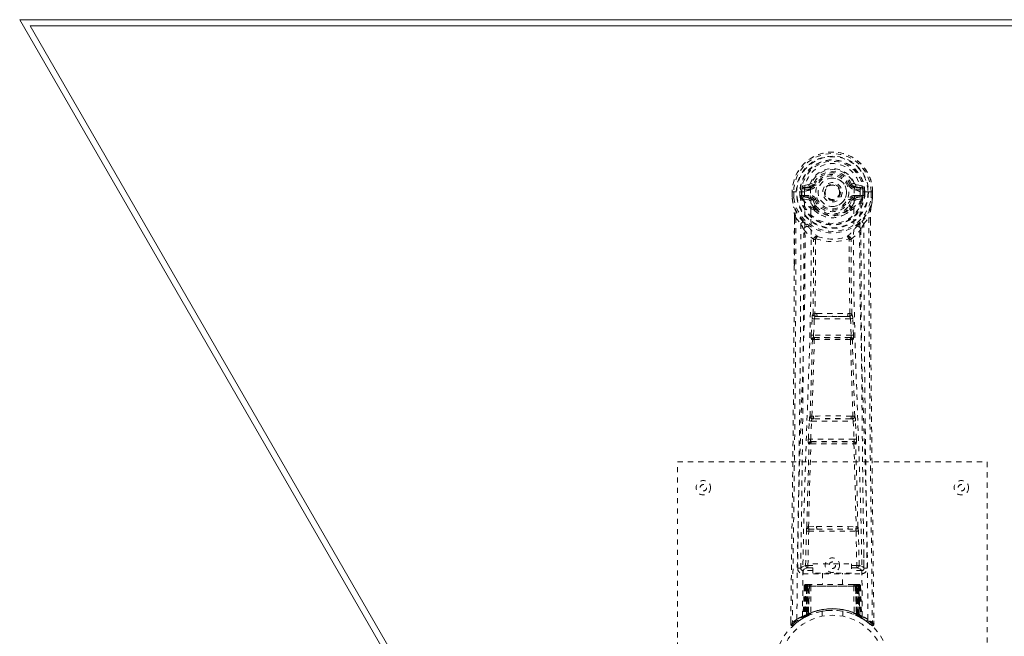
# Model space of a CAD drawing. Header units: inches. Extents: x 11.3 to 82.8, y 29.8 to 50.3.
# Tile 2 of 4: x 11.3 to 30.4, y 38.4 to 50.3. Entities that reach past the tile are written whole.
import ezdxf

# ---------------------------------------------------------------- set-up
doc = ezdxf.new("R2010")
doc.units = ezdxf.units.IN
doc.header["$MEASUREMENT"] = 0
doc.linetypes.add('SLD-Dashed', pattern=[0.075, 0.05, -0.025])
doc.linetypes.add('SLD-Solid', pattern=[0])

msp = doc.modelspace()

# ---------------------------------------------------------------- linework, layer by layer
at = {"color": 7, "linetype": 'SLD-Solid', "lineweight": 15}
for p, q in [((23.158, 29.762), (11.283, 50.33)), ((11.283, 50.33), (82.783, 50.33)), ((11.487, 50.212), (23.226, 29.88)), ((82.578, 50.212), (11.487, 50.212)), ((23.226, 29.88), (11.487, 50.212)), ((11.487, 50.212), (82.578, 50.212))]:
    msp.add_line(p, q, dxfattribs=at)
at = {"color": 7, "linetype": 'SLD-Dashed', "lineweight": 0}
for p, q in [((26.576, 47.136), (26.457, 47.113)), ((26.664, 47.14), (26.609, 47.163)), ((26.664, 47.14), (26.686, 47.131)), ((27.38, 47.131), (27.402, 47.14)), ((27.402, 47.14), (27.405, 47.133)), ((27.608, 47.113), (27.49, 47.136)), ((26.253, 46.995), (26.253, 46.879)), ((26.257, 46.995), (26.253, 46.995)), ((26.254, 46.996), (26.254, 46.879)), ((26.31, 46.995), (26.257, 46.995)), ((26.283, 46.993), (26.283, 46.879)), ((26.333, 46.994), (26.31, 46.995)), ((26.492, 46.995), (26.333, 46.994)), ((26.404, 46.922), (26.404, 46.992)), ((26.439, 46.992), (26.434, 46.992)), ((26.434, 46.992), (26.434, 46.923)), ((26.439, 46.914), (26.439, 46.992)), ((26.488, 47.077), (26.604, 47.097)), ((26.488, 47.077), (26.488, 47.047)), ((26.604, 47.077), (26.488, 47.077)), ((26.604, 47.047), (26.488, 47.047)), ((26.604, 47.097), (26.604, 47.077)), ((26.604, 47.047), (26.604, 47.077)), ((26.609, 47.03), (26.609, 47.032)), ((27.189, 46.994), (27.189, 46.986)), ((27.189, 46.986), (27.189, 46.97)), ((27.456, 47.032), (27.456, 47.03)), ((27.462, 47.097), (27.578, 47.077)), ((27.462, 47.097), (27.462, 47.077)), ((27.578, 47.077), (27.462, 47.077)), ((27.462, 47.047), (27.462, 47.077)), ((27.578, 47.047), (27.462, 47.047)), ((27.732, 46.994), (27.574, 46.995)), ((27.578, 47.047), (27.578, 47.077)), ((27.626, 46.992), (27.632, 46.992)), ((27.626, 46.914), (27.626, 46.992)), ((27.632, 46.923), (27.632, 46.992)), ((27.661, 46.993), (27.661, 46.921)), ((27.661, 46.993), (27.661, 46.993)), ((27.755, 46.995), (27.732, 46.994)), ((27.808, 46.995), (27.755, 46.995)), ((27.783, 46.879), (27.783, 46.993)), ((27.812, 46.995), (27.808, 46.995)), ((27.811, 46.879), (27.811, 46.996)), ((27.812, 46.995), (27.812, 46.879)), ((26.253, 46.879), (26.253, 46.875)), ((26.404, 46.921), (26.434, 46.923)), ((26.404, 46.921), (26.404, 46.922)), ((26.434, 46.922), (26.44, 46.904)), ((26.44, 46.904), (26.439, 46.914)), ((26.446, 46.877), (26.45, 46.872)), ((26.45, 46.872), (26.45, 46.872)), ((26.45, 46.872), (26.45, 46.872)), ((26.46, 46.861), (26.45, 46.872)), ((26.46, 46.861), (26.575, 46.84)), ((26.474, 46.925), (26.474, 46.895)), ((26.474, 46.925), (26.604, 46.925)), ((26.604, 46.87), (26.474, 46.895)), ((26.474, 46.895), (26.604, 46.895)), ((26.604, 46.925), (26.604, 46.895)), ((26.604, 46.87), (26.604, 46.895)), ((26.686, 46.84), (26.659, 46.829)), ((27.407, 46.829), (27.38, 46.84)), ((27.462, 46.925), (27.462, 46.895)), ((27.462, 46.925), (27.592, 46.925)), ((27.592, 46.895), (27.462, 46.87)), ((27.462, 46.87), (27.462, 46.895)), ((27.462, 46.895), (27.592, 46.895)), ((27.491, 46.84), (27.605, 46.861)), ((27.592, 46.895), (27.592, 46.925)), ((27.616, 46.872), (27.605, 46.861)), ((27.605, 46.861), (27.605, 46.861)), ((27.605, 46.861), (27.605, 46.861)), ((27.616, 46.872), (27.62, 46.877)), ((27.631, 46.922), (27.626, 46.904)), ((27.626, 46.904), (27.626, 46.914)), ((27.632, 46.923), (27.661, 46.921)), ((27.661, 46.921), (27.661, 46.921)), ((27.812, 46.875), (27.812, 46.879)), ((26.665, 46.679), (26.664, 46.698)), ((26.684, 46.633), (26.672, 46.65)), ((26.688, 46.703), (26.688, 46.685)), ((27.377, 46.685), (27.378, 46.703)), ((27.394, 46.651), (27.382, 46.633)), ((27.401, 46.679), (27.401, 46.698)), ((26.296, 46.494), (26.293, 45.57)), ((26.297, 45.57), (26.297, 46.494)), ((26.325, 46.492), (26.421, 46.377)), ((27.644, 46.377), (27.74, 46.492)), ((27.769, 46.44), (27.769, 46.494)), ((27.77, 46.494), (27.77, 46.441)), ((26.705, 46.075), (26.705, 46.075)), ((27.36, 46.075), (27.36, 46.075)), ((26.623, 44.222), (26.639, 44.539)), ((26.667, 44.219), (26.683, 44.537)), ((26.683, 44.537), (27.382, 44.537)), ((26.734, 44.635), (26.694, 44.635)), ((26.702, 44.581), (26.741, 44.582)), ((27.325, 44.582), (26.741, 44.582)), ((27.325, 44.582), (27.364, 44.581)), ((27.372, 44.635), (27.332, 44.635)), ((27.382, 44.537), (27.399, 44.219)), ((27.443, 44.222), (27.427, 44.539)), ((26.646, 44.127), (26.632, 44.132)), ((27.399, 44.219), (26.667, 44.219)), ((26.69, 44.17), (26.676, 44.174)), ((26.676, 44.174), (27.39, 44.174)), ((27.39, 44.174), (27.375, 44.17)), ((27.42, 44.127), (27.434, 44.132)), ((26.568, 42.204), (26.585, 42.557)), ((26.612, 42.202), (26.629, 42.554)), ((26.629, 42.554), (27.436, 42.554)), ((26.667, 42.651), (26.635, 42.65)), ((26.676, 42.599), (26.644, 42.599)), ((27.39, 42.599), (26.676, 42.599)), ((27.39, 42.599), (27.421, 42.599)), ((27.431, 42.65), (27.399, 42.651)), ((27.436, 42.554), (27.453, 42.202)), ((27.498, 42.204), (27.481, 42.557)), ((27.453, 42.202), (26.612, 42.202)), ((26.574, 42.114), (26.582, 42.111)), ((26.627, 42.153), (26.619, 42.157)), ((26.619, 42.157), (27.447, 42.157)), ((27.447, 42.157), (27.439, 42.153)), ((27.484, 42.111), (27.492, 42.114)), ((24.033, 41.762), (30.033, 41.762)), ((24.033, 33.762), (24.033, 41.762)), ((30.033, 41.762), (30.033, 33.762)), ((26.571, 40.504), (26.728, 40.511)), ((26.582, 40.46), (26.735, 40.462)), ((26.735, 40.462), (27.331, 40.462)), ((27.331, 40.462), (27.483, 40.46)), ((27.338, 40.511), (27.494, 40.504)), ((26.514, 39.759), (26.53, 40.42)), ((26.53, 40.42), (26.574, 40.419)), ((26.559, 39.758), (26.574, 40.419)), ((26.574, 40.419), (27.491, 40.419)), ((27.491, 40.419), (27.507, 39.758)), ((27.552, 39.759), (27.536, 40.42)), ((26.424, 39.991), (26.421, 39.704)), ((27.645, 39.704), (27.642, 39.991)), ((26.42, 39.702), (26.422, 39.693)), ((26.514, 39.759), (26.559, 39.758)), ((26.559, 39.713), (26.559, 39.758)), ((26.559, 39.758), (26.653, 39.758)), ((26.559, 39.713), (26.653, 39.713)), ((26.653, 39.789), (27.403, 39.789)), ((26.653, 39.609), (26.653, 39.789)), ((27.403, 39.789), (27.403, 39.609)), ((27.403, 39.758), (27.507, 39.758)), ((27.403, 39.713), (27.507, 39.713)), ((27.507, 39.713), (27.507, 39.758)), ((27.644, 39.693), (27.646, 39.702)), ((26.465, 39.656), (26.465, 39.596)), ((26.653, 39.656), (26.465, 39.656)), ((26.465, 39.596), (27.601, 39.596)), ((27.403, 39.609), (26.653, 39.609)), ((26.838, 39.609), (26.838, 39.387)), ((27.228, 39.387), (27.228, 39.609)), ((27.601, 39.656), (27.403, 39.656)), ((27.601, 39.596), (27.601, 39.656)), ((26.487, 39.358), (26.466, 38.752)), ((26.5, 39.358), (26.479, 38.76)), ((26.5, 39.358), (26.487, 39.358)), ((26.519, 39.358), (26.498, 38.771)), ((26.521, 39.361), (26.499, 38.768)), ((26.586, 39.358), (26.519, 39.358)), ((26.526, 39.358), (26.526, 38.801)), ((26.533, 39.358), (26.526, 39.358)), ((26.534, 39.387), (26.527, 39.387)), ((26.54, 39.387), (26.53, 39.387)), ((26.533, 39.358), (27.532, 39.358)), ((26.533, 38.804), (26.533, 39.358)), ((26.539, 38.807), (26.539, 39.358)), ((26.539, 39.358), (26.546, 39.358)), ((26.547, 39.387), (26.54, 39.387)), ((26.546, 39.358), (26.546, 38.81)), ((27.52, 39.358), (26.546, 39.358)), ((26.603, 39.387), (26.548, 39.387)), ((26.565, 39.387), (26.558, 39.387)), ((26.558, 39.358), (26.558, 38.816)), ((26.564, 39.358), (26.558, 39.358)), ((26.564, 39.358), (27.502, 39.358)), ((26.564, 38.819), (26.564, 39.358)), ((26.565, 39.387), (26.603, 39.387)), ((26.587, 39.358), (26.567, 38.807)), ((26.567, 38.806), (26.586, 39.358)), ((26.586, 39.358), (26.587, 39.358)), ((26.617, 39.358), (26.612, 38.836)), ((26.624, 39.387), (26.616, 39.387)), ((27.449, 39.358), (26.617, 39.358)), ((27.441, 39.387), (26.624, 39.387)), ((27.449, 39.387), (27.441, 39.387)), ((27.449, 39.358), (27.453, 38.836)), ((27.517, 39.387), (27.463, 39.387)), ((27.463, 39.387), (27.501, 39.387)), ((27.498, 38.807), (27.479, 39.358)), ((27.479, 39.358), (27.48, 39.358)), ((27.48, 39.358), (27.499, 38.806)), ((27.547, 39.358), (27.48, 39.358)), ((27.507, 39.387), (27.501, 39.387)), ((27.508, 39.358), (27.502, 39.358)), ((27.502, 39.358), (27.502, 38.819)), ((27.508, 38.816), (27.508, 39.358)), ((27.526, 39.387), (27.519, 39.387)), ((27.52, 38.81), (27.52, 39.358)), ((27.52, 39.358), (27.526, 39.358)), ((27.535, 39.387), (27.526, 39.387)), ((27.526, 39.358), (27.527, 38.807)), ((27.539, 39.387), (27.532, 39.387)), ((27.54, 39.358), (27.532, 39.358)), ((27.532, 39.358), (27.532, 38.804)), ((27.54, 38.801), (27.54, 39.358)), ((27.567, 38.768), (27.545, 39.361)), ((27.547, 39.358), (27.568, 38.771)), ((27.565, 39.358), (27.586, 38.76)), ((27.579, 39.358), (27.565, 39.358)), ((27.579, 39.358), (27.6, 38.752)), ((26.466, 38.752), (26.479, 38.76)), ((26.483, 38.746), (26.55, 38.78)), ((26.498, 38.771), (26.567, 38.806)), ((26.526, 38.801), (26.533, 38.804)), ((26.538, 38.775), (26.526, 38.801)), ((26.538, 38.775), (26.53, 38.77)), ((26.546, 38.778), (26.538, 38.775)), ((26.546, 38.81), (26.539, 38.807)), ((26.551, 38.781), (26.539, 38.807)), ((26.543, 38.777), (26.551, 38.781)), ((26.558, 38.784), (26.546, 38.81)), ((26.55, 38.78), (26.551, 38.781)), ((26.551, 38.781), (26.558, 38.784)), ((26.558, 38.816), (26.564, 38.819)), ((26.57, 38.789), (26.558, 38.816)), ((26.576, 38.792), (26.564, 38.819)), ((26.567, 38.807), (26.567, 38.806)), ((26.576, 38.792), (26.57, 38.789)), ((26.833, 38.869), (26.833, 38.772)), ((27.233, 38.772), (27.233, 38.869)), ((27.502, 38.819), (27.49, 38.792)), ((27.496, 38.789), (27.49, 38.792)), ((27.508, 38.816), (27.496, 38.789)), ((27.499, 38.806), (27.498, 38.807)), ((27.499, 38.806), (27.568, 38.771)), ((27.502, 38.819), (27.508, 38.816)), ((27.52, 38.81), (27.507, 38.784)), ((27.527, 38.807), (27.514, 38.781)), ((27.515, 38.781), (27.516, 38.78)), ((27.516, 38.78), (27.531, 38.773)), ((27.527, 38.807), (27.52, 38.81)), ((27.532, 38.804), (27.52, 38.778)), ((27.527, 38.775), (27.52, 38.778)), ((27.54, 38.801), (27.527, 38.775)), ((27.554, 38.761), (27.527, 38.775)), ((27.532, 38.804), (27.54, 38.801)), ((27.548, 38.764), (27.583, 38.746)), ((27.586, 38.76), (27.6, 38.752)), ((27.595, 38.74), (27.608, 38.732)), ((26.227, 38.687), (26.226, 38.62)), ((26.227, 38.687), (26.226, 38.62)), ((26.226, 38.62), (26.256, 38.62)), ((26.229, 38.684), (26.228, 38.62)), ((26.276, 38.599), (26.317, 38.633)), ((26.451, 38.728), (26.465, 38.735)), ((27.601, 38.735), (27.614, 38.728)), ((27.748, 38.633), (27.79, 38.599)), ((27.809, 38.62), (27.789, 38.598)), ((27.839, 38.62), (27.838, 38.687))]:
    msp.add_line(p, q, dxfattribs=at)
at = {"color": 7, "linetype": 'SLD-Dashed', "lineweight": 0, "flags": 128}
for points in [[(26.609, 47.032), (26.615, 47.109), (26.638, 47.183), (26.678, 47.252), (26.731, 47.312), (26.796, 47.361), (26.87, 47.397), (26.95, 47.418), (27.033, 47.426), (27.116, 47.418), (27.195, 47.397), (27.269, 47.361), (27.335, 47.312), (27.388, 47.252), (27.427, 47.183), (27.45, 47.109), (27.456, 47.032)], [(26.655, 47.124), (26.66, 47.132), (26.664, 47.14)], [(26.253, 46.995), (26.253, 46.995), (26.254, 46.995), (26.256, 46.995), (26.26, 46.994), (26.265, 46.994), (26.27, 46.994), (26.276, 46.993), (26.283, 46.993)], [(26.345, 38.714), (26.353, 39.761), (26.372, 40.806), (26.401, 41.848), (26.436, 42.886), (26.471, 43.92), (26.496, 44.95), (26.504, 45.975), (26.492, 46.995)], [(26.488, 47.047), (26.464, 47.051), (26.445, 47.064)], [(26.454, 38.769), (26.463, 39.814), (26.484, 40.857), (26.516, 41.896), (26.554, 42.932), (26.59, 43.963), (26.616, 44.99), (26.624, 46.012), (26.61, 47.029)], [(26.604, 47.097), (26.641, 47.111), (26.655, 47.124)], [(26.714, 47.119), (26.709, 47.122), (26.703, 47.124), (26.699, 47.126), (26.695, 47.128), (26.691, 47.129), (26.689, 47.13), (26.687, 47.131), (26.686, 47.131)], [(27.352, 47.119), (27.357, 47.122), (27.362, 47.124), (27.367, 47.126), (27.371, 47.128), (27.375, 47.129), (27.377, 47.13), (27.379, 47.131), (27.38, 47.131)], [(27.612, 38.769), (27.603, 39.814), (27.582, 40.857), (27.55, 41.897), (27.512, 42.933), (27.476, 43.964), (27.45, 44.991), (27.442, 46.012), (27.456, 47.029)], [(27.721, 38.714), (27.713, 39.761), (27.694, 40.806), (27.664, 41.848), (27.629, 42.886), (27.595, 43.92), (27.57, 44.95), (27.561, 45.975), (27.574, 46.995)], [(27.621, 47.064), (27.601, 47.051), (27.578, 47.047)], [(27.632, 46.992), (27.635, 46.992), (27.642, 46.992), (27.651, 46.993), (27.661, 46.993)], [(27.783, 46.993), (27.789, 46.993), (27.795, 46.994), (27.801, 46.994), (27.806, 46.994), (27.809, 46.994), (27.812, 46.995), (27.813, 46.995), (27.812, 46.995)], [(26.253, 46.879), (26.266, 46.782), (26.282, 46.705)], [(26.253, 46.875), (26.254, 46.875), (26.256, 46.875), (26.259, 46.876), (26.263, 46.876), (26.267, 46.877), (26.272, 46.877), (26.277, 46.878), (26.283, 46.879)], [(26.283, 46.879), (26.276, 46.879), (26.27, 46.879), (26.265, 46.879), (26.26, 46.879), (26.256, 46.879), (26.254, 46.879), (26.253, 46.879), (26.253, 46.879)], [(26.253, 46.875), (26.265, 46.785), (26.284, 46.694)], [(26.434, 46.922), (26.434, 46.923), (26.434, 46.923)], [(26.439, 46.914), (26.456, 46.922), (26.474, 46.925)], [(26.602, 46.818), (26.589, 46.835), (26.575, 46.84)], [(26.664, 46.698), (26.632, 46.75), (26.602, 46.818)], [(26.659, 46.829), (26.686, 46.765), (26.716, 46.716)], [(26.714, 46.852), (26.709, 46.849), (26.703, 46.847), (26.699, 46.845), (26.695, 46.844), (26.691, 46.842), (26.689, 46.841), (26.687, 46.84), (26.686, 46.84)], [(27.349, 46.716), (27.379, 46.765), (27.407, 46.829)], [(27.352, 46.852), (27.357, 46.849), (27.362, 46.847), (27.367, 46.845), (27.371, 46.844), (27.375, 46.842), (27.377, 46.841), (27.379, 46.84), (27.38, 46.84)], [(27.401, 46.698), (27.434, 46.75), (27.464, 46.818)], [(27.464, 46.818), (27.477, 46.835), (27.491, 46.84)], [(27.592, 46.925), (27.61, 46.922), (27.626, 46.914)], [(27.632, 46.923), (27.632, 46.923), (27.631, 46.922)], [(27.782, 46.694), (27.799, 46.774), (27.812, 46.875)], [(27.812, 46.879), (27.813, 46.879), (27.812, 46.879), (27.809, 46.879), (27.806, 46.879), (27.801, 46.879), (27.795, 46.879), (27.789, 46.879), (27.783, 46.879)], [(27.812, 46.875), (27.811, 46.875), (27.809, 46.875), (27.807, 46.876), (27.803, 46.876), (27.798, 46.877), (27.794, 46.877), (27.788, 46.878), (27.783, 46.879)], [(27.812, 46.879), (27.8, 46.782), (27.784, 46.705)], [(26.282, 46.705), (26.282, 46.7), (26.284, 46.694)], [(26.464, 46.416), (26.363, 46.54), (26.284, 46.694)], [(26.684, 46.633), (26.758, 46.575), (26.815, 46.546)], [(27.25, 46.546), (27.308, 46.575), (27.382, 46.633)], [(27.602, 46.416), (27.703, 46.54), (27.782, 46.694)], [(27.782, 46.694), (27.783, 46.7), (27.784, 46.705)], [(26.325, 46.492), (26.324, 45.027), (26.315, 43.555), (26.3, 42.108), (26.298, 41.887), (26.295, 41.657), (26.292, 41.454), (26.29, 41.255), (26.287, 41.04), (26.285, 40.89), (26.283, 40.733), (26.281, 40.576), (26.28, 40.459), (26.278, 40.319), (26.276, 40.156), (26.272, 39.824), (26.269, 39.62), (26.266, 39.365), (26.262, 39.104), (26.259, 38.855), (26.256, 38.62)], [(26.296, 46.494), (26.295, 46.494), (26.296, 46.494), (26.299, 46.493), (26.302, 46.493), (26.307, 46.493), (26.313, 46.493), (26.319, 46.493), (26.325, 46.492)], [(26.421, 46.377), (26.421, 45.857), (26.419, 45.324), (26.417, 44.778), (26.413, 44.264), (26.409, 43.734), (26.404, 43.182), (26.398, 42.693), (26.395, 42.436), (26.392, 42.163), (26.389, 41.874), (26.385, 41.57), (26.381, 41.295), (26.378, 41.054), (26.375, 40.863), (26.373, 40.648), (26.369, 40.407), (26.366, 40.182), (26.364, 39.989), (26.362, 39.829), (26.36, 39.702)], [(27.706, 39.702), (27.704, 39.838), (27.702, 40.01), (27.699, 40.219), (27.696, 40.464), (27.692, 40.713), (27.689, 40.932), (27.687, 41.086), (27.685, 41.224), (27.684, 41.345), (27.682, 41.501), (27.68, 41.663), (27.678, 41.82), (27.668, 42.633), (27.659, 43.451), (27.651, 44.424), (27.646, 45.414), (27.644, 46.377)], [(27.74, 46.492), (27.746, 46.493), (27.752, 46.493), (27.758, 46.493), (27.763, 46.493), (27.767, 46.493), (27.77, 46.494), (27.77, 46.494), (27.77, 46.494)], [(27.74, 46.492), (27.742, 45.029), (27.751, 43.555), (27.765, 42.108), (27.768, 41.86), (27.771, 41.602), (27.774, 41.387), (27.777, 41.158), (27.78, 40.908), (27.784, 40.637), (27.786, 40.419), (27.79, 40.156), (27.794, 39.832), (27.797, 39.622), (27.8, 39.364), (27.803, 39.102), (27.806, 38.854), (27.809, 38.62)], [(27.77, 46.441), (27.778, 43.871), (27.806, 41.246), (27.839, 38.62)], [(26.481, 46.264), (26.567, 46.164), (26.667, 46.076)], [(26.559, 46.328), (26.568, 46.319), (26.574, 46.313)], [(27.398, 46.076), (27.499, 46.164), (27.585, 46.264)], [(27.492, 46.313), (27.498, 46.319), (27.507, 46.328)], [(26.658, 44.628), (26.668, 45.349), (26.67, 46.067)], [(26.715, 46.086), (26.71, 46.095), (26.703, 46.101), (26.696, 46.104), (26.687, 46.104), (26.68, 46.101), (26.674, 46.095), (26.669, 46.086), (26.667, 46.076)], [(26.705, 46.075), (26.704, 45.356), (26.694, 44.635)], [(27.398, 46.076), (27.396, 46.086), (27.392, 46.095), (27.386, 46.101), (27.378, 46.104), (27.37, 46.104), (27.362, 46.101), (27.355, 46.095), (27.35, 46.086)], [(27.372, 44.635), (27.361, 45.356), (27.36, 46.075)], [(27.408, 44.628), (27.397, 45.349), (27.396, 46.067)], [(26.293, 45.57), (26.287, 43.871), (26.26, 41.246), (26.227, 38.687)], [(26.639, 44.539), (26.644, 44.539), (26.654, 44.538), (26.668, 44.537), (26.683, 44.537)], [(26.702, 44.581), (26.701, 44.581), (26.699, 44.58), (26.696, 44.577), (26.691, 44.567), (26.686, 44.553), (26.683, 44.537)], [(26.734, 44.635), (27.033, 44.637), (27.332, 44.635)], [(26.741, 44.582), (27.033, 44.583), (27.325, 44.582)], [(27.382, 44.537), (27.397, 44.537), (27.411, 44.538), (27.422, 44.539), (27.427, 44.539)], [(26.6, 42.646), (26.624, 43.388), (26.646, 44.127)], [(26.623, 44.222), (26.628, 44.221), (26.638, 44.221), (26.652, 44.22), (26.667, 44.219)], [(26.635, 42.65), (26.66, 43.393), (26.682, 44.133)], [(26.676, 44.174), (26.671, 44.178), (26.668, 44.188), (26.667, 44.195), (26.666, 44.202), (26.666, 44.211), (26.667, 44.219)], [(27.384, 44.133), (27.406, 43.393), (27.431, 42.65)], [(27.399, 44.219), (27.399, 44.211), (27.399, 44.202), (27.399, 44.195), (27.398, 44.188), (27.394, 44.178), (27.39, 44.174)], [(27.399, 44.219), (27.414, 44.22), (27.428, 44.221), (27.438, 44.221), (27.443, 44.222)], [(27.466, 42.646), (27.441, 43.388), (27.42, 44.127)], [(26.585, 42.557), (26.587, 42.589), (26.587, 42.591)], [(26.585, 42.557), (26.589, 42.556), (26.6, 42.556), (26.614, 42.555), (26.629, 42.554)], [(27.436, 42.554), (27.452, 42.555), (27.466, 42.556), (27.476, 42.556), (27.481, 42.557)], [(27.481, 42.557), (27.479, 42.589), (27.478, 42.591)], [(26.568, 42.204), (26.572, 42.204), (26.583, 42.203), (26.597, 42.202), (26.612, 42.202)], [(27.453, 42.202), (27.469, 42.202), (27.483, 42.203), (27.493, 42.204), (27.498, 42.204)], [(26.538, 40.502), (26.558, 41.307), (26.582, 42.111)], [(26.572, 40.504), (26.592, 41.31), (26.616, 42.114)], [(27.449, 42.114), (27.474, 41.31), (27.494, 40.504)], [(27.527, 40.502), (27.508, 41.307), (27.484, 42.111)], [(26.728, 40.511), (27.033, 40.511), (27.338, 40.511)], [(26.735, 40.462), (27.033, 40.462), (27.331, 40.462)], [(27.491, 40.419), (27.507, 40.419), (27.521, 40.42), (27.531, 40.42), (27.536, 40.42)], [(26.514, 39.759), (26.445, 39.73), (26.42, 39.702)], [(26.465, 39.656), (26.489, 39.685), (26.559, 39.713)], [(27.507, 39.758), (27.523, 39.758), (27.537, 39.759), (27.547, 39.759), (27.552, 39.759)], [(27.507, 39.713), (27.576, 39.685), (27.601, 39.656)], [(27.646, 39.702), (27.621, 39.73), (27.552, 39.759)], [(26.487, 39.358), (26.49, 39.358), (26.498, 39.358), (26.511, 39.358), (26.526, 39.358)], [(26.539, 39.358), (26.525, 39.358), (26.512, 39.358), (26.504, 39.358), (26.5, 39.358)], [(26.519, 39.358), (26.519, 39.358), (26.521, 39.358), (26.524, 39.358), (26.529, 39.358), (26.535, 39.358), (26.542, 39.358), (26.55, 39.358), (26.558, 39.358)], [(26.617, 39.358), (26.606, 39.358), (26.596, 39.358), (26.59, 39.358), (26.587, 39.358)], [(27.479, 39.358), (27.476, 39.358), (27.469, 39.358), (27.46, 39.358), (27.449, 39.358)], [(27.508, 39.358), (27.516, 39.358), (27.523, 39.358), (27.53, 39.358), (27.537, 39.358), (27.541, 39.358), (27.545, 39.358), (27.547, 39.358), (27.547, 39.358)], [(27.518, 39.386), (27.517, 39.387), (27.516, 39.386)], [(27.565, 39.358), (27.562, 39.358), (27.553, 39.358), (27.541, 39.358), (27.526, 39.358)], [(27.54, 39.358), (27.555, 39.358), (27.567, 39.358), (27.576, 39.358), (27.579, 39.358)], [(27.547, 39.357), (27.546, 39.364), (27.545, 39.366)], [(26.394, 38.689), (26.442, 38.722), (26.487, 38.747)], [(26.533, 38.804), (26.538, 38.794), (26.542, 38.786), (26.545, 38.78), (26.546, 38.778)], [(26.835, 38.869), (26.834, 38.869), (26.852, 38.872), (26.89, 38.877), (26.944, 38.883), (27.009, 38.886), (27.033, 38.887)], [(27.569, 38.763), (27.568, 38.769), (27.568, 38.771)], [(27.584, 38.745), (27.624, 38.722), (27.672, 38.69)], [(27.606, 38.735), (27.6, 38.746), (27.595, 38.76)], [(26.229, 38.621), (26.231, 38.613), (26.235, 38.605), (26.24, 38.599), (26.246, 38.594), (26.253, 38.591), (26.261, 38.59), (26.268, 38.592), (26.274, 38.596)], [(26.276, 38.598), (26.309, 38.626), (26.317, 38.632)], [(27.791, 38.6), (27.798, 38.596), (27.806, 38.594), (27.814, 38.593), (27.822, 38.595), (27.829, 38.598), (27.834, 38.604), (27.838, 38.61), (27.839, 38.618)], [(27.839, 38.62), (27.839, 38.621), (27.837, 38.62), (27.831, 38.62), (27.821, 38.62), (27.815, 38.62), (27.809, 38.62)]]:
    msp.add_lwpolyline(points, dxfattribs=at)
at = {"color": 7, "linetype": 'SLD-Dashed', "lineweight": 0}
for centre, radius in [((27.033, 46.986), 0.7), ((27.033, 46.986), 0.69), ((27.033, 46.986), 0.623), ((27.033, 46.986), 0.32), ((27.033, 46.986), 0.275), ((27.033, 46.986), 0.188), ((27.033, 46.986), 0.156), ((27.033, 46.986), 0.142), ((27.033, 46.986), 0.139), ((27.033, 46.986), 0.138), ((24.533, 41.262), 0.14), ((24.533, 41.262), 0.0625), ((29.533, 41.262), 0.14), ((29.533, 41.262), 0.0625), ((27.033, 39.762), 0.14), ((27.033, 39.762), 0.0625), ((27.033, 37.762), 1.125), ((27.033, 37.762), 1.03)]:
    msp.add_circle(centre, radius, dxfattribs=at)
for centre, radius, start, end in [((27.033, 46.986), 0.78, 0, 179.3038), ((27.033, 46.986), 0.78, 0.7166, 179.2834), ((27.033, 46.986), 0.75, 0.5685, 179.4315), ((27.033, 46.986), 0.629, 0.6527, 179.3473), ((27.033, 46.986), 0.599, 0.6527, 179.3473), ((27.033, 47.001), 0.541, 359.3501, 180.6499), ((27.033, 46.986), 0.459, 22.774, 157.226), ((27.033, 46.986), 0.4, 22.774, 157.226), ((27.033, 46.986), 0.376, 22.774, 157.226), ((27.033, 46.986), 0.346, 22.7739, 157.2261), ((26.605, 47.127), 0.0301, 162.3489, 268.5765), ((26.567, 47.181), 0.0453, 281.2437, 337.5813), ((27.033, 46.986), 0.275, 90.0001, 269.9999), ((27.033, 46.986), 0.275, 270, 90), ((28.002, 45.788), 1.48, 111.6256, 113.9228), ((27.468, 47.168), 0.0715, 209.6357, 265.2026), ((27.498, 47.181), 0.0454, 202.4868, 258.6902), ((27.461, 47.127), 0.0301, 271.4246, 17.65), ((26.431, 48.043), 1.051, 268.5399, 270.1558), ((27.033, 46.986), 0.593, 172.3909, 179.3289), ((26.649, 47.037), 0.206, 158.346, 172.3376), ((26.487, 47.106), 0.0299, 167.8949, 271.9492), ((26.611, 46.808), 0.221, 90.3095, 122.5192), ((26.604, 47.166), 0.089, 270, 337.226), ((26.604, 47.166), 0.119, 270, 337.2262), ((27.462, 47.166), 0.119, 202.7744, 270), ((27.462, 47.166), 0.089, 202.774, 270), ((27.451, 46.797), 0.233, 58.038, 88.5933), ((27.579, 47.106), 0.0299, 268.047, 12.109), ((27.417, 47.037), 0.206, 7.6617, 21.6572), ((27.033, 46.986), 0.593, 0.6711, 7.6091), ((26.283, 46.879), 0.03, 180.0028, 185.051), ((27.033, 46.986), 0.787, 188.0937, 351.9063), ((27.033, 46.986), 0.758, 188.0937, 351.9063), ((27.033, 46.986), 0.632, 185.8273, 354.1727), ((27.033, 46.986), 0.602, 186.0327, 353.9673), ((26.526, 46.91), 0.0864, 184.5742, 202.6801), ((26.474, 46.864), 0.0306, 89.073, 154.5709), ((26.903, 47.082), 0.499, 204.8892, 243.9929), ((26.841, 47.083), 0.441, 210.2269, 246.4269), ((26.605, 46.84), 0.0299, 91.0982, 178.7758), ((26.633, 46.812), 0.031, 31.5707, 169.9024), ((26.604, 46.806), 0.119, 22.7735, 89.9999), ((26.604, 46.806), 0.089, 22.774, 90), ((26.599, 46.805), 0.0649, 21.3163, 85.0796), ((27.033, 46.986), 0.376, 202.774, 337.226), ((27.033, 46.986), 0.346, 202.7741, 337.2259), ((27.033, 46.986), 0.157, 245.2931, 290.0155), ((27.462, 46.806), 0.119, 90.0001, 157.2259), ((27.462, 46.806), 0.089, 90, 157.226), ((27.169, 47.076), 0.492, 295.7075, 335.4806), ((27.224, 47.083), 0.441, 293.5935, 329.7438), ((27.467, 46.805), 0.0649, 94.9196, 158.6845), ((27.433, 46.812), 0.031, 10.1788, 148.3488), ((27.461, 46.84), 0.0299, 1.1712, 88.9526), ((27.592, 46.864), 0.0306, 25.4268, 90.9272), ((27.511, 46.917), 0.116, 339.6199, 353.121), ((25.109, 46.524), 1.187, 358.5727, 8.7891), ((22.81, 45.876), 3.569, 9.9437, 13.2519), ((26.695, 46.695), 0.0305, 44.5493, 174.283), ((26.687, 46.657), 0.0459, 88.3091, 118.8614), ((26.687, 46.639), 0.046, 88.2971, 118.8034), ((26.709, 46.675), 0.0449, 175.0913, 213.9402), ((26.723, 46.63), 0.0396, 127.1217, 174.8245), ((26.715, 46.681), 0.0347, 87.2643, 140.6049), ((27.033, 46.997), 0.453, 220.451, 319.549), ((26.721, 46.686), 0.033, 181.8762, 228.3879), ((27.033, 47.025), 0.494, 227.4886, 312.5115), ((27.033, 46.979), 0.411, 219.7064, 320.2936), ((27.371, 46.695), 0.0305, 5.718, 135.4489), ((27.351, 46.681), 0.0347, 39.3983, 92.7325), ((27.344, 46.686), 0.033, 311.6132, 358.1227), ((27.342, 46.63), 0.0396, 5.1731, 52.877), ((27.379, 46.639), 0.046, 61.1929, 91.7052), ((27.379, 46.657), 0.0459, 61.1347, 91.6935), ((27.356, 46.675), 0.0448, 326.216, 4.9402), ((31.254, 45.877), 3.567, 166.7472, 170.0571), ((28.957, 46.524), 1.187, 171.2116, 181.4273), ((26.755, 46.059), 0.461, 129.1766, 136.3338), ((21.678, 43.82), 5.388, 26.972, 28.3292), ((28.014, 47.994), 2.212, 225.5078, 228.8679), ((27.033, 46.966), 0.473, 242.6135, 297.3866), ((26.051, 47.995), 2.213, 311.1329, 314.4918), ((32.358, 43.836), 5.355, 151.6666, 153.0323), ((27.311, 46.059), 0.461, 43.6644, 50.8241), ((-473.066, 47.583), 499.548, 359.09607, 359.84879), ((26.541, 46.261), 0.0608, 58.0012, 177.428), ((27.305, 46.825), 0.893, 214.9892, 231.1473), ((26.761, 46.825), 0.893, 308.8526, 325.011), ((27.524, 46.261), 0.0608, 2.5695, 122.0038), ((527.126, 47.582), 499.542, 180.1512, 180.90393), ((26.728, 46.071), 0.0608, 73.7755, 175.9543), ((26.656, 46.068), 0.0133, 356.7947, 33.9532), ((26.702, 46.004), 0.0709, 87.2845, 117.2787), ((26.718, 46.074), 0.0128, 102.3317, 173.3767), ((26.787, 46.069), 0.0738, 124.9749, 166.7633), ((27.033, 46.998), 0.966, 250.8187, 289.182), ((27.033, 46.923), 0.844, 250.0604, 289.9395), ((27.338, 46.071), 0.0608, 4.0444, 106.2249), ((27.278, 46.069), 0.0738, 13.2425, 55.0193), ((27.348, 46.074), 0.0128, 6.6455, 77.6594), ((27.364, 46.004), 0.0708, 62.7165, 92.7152), ((27.409, 46.068), 0.0134, 146.0992, 183.2812), ((26.82, 44.548), 0.181, 153.5366, 182.7745), ((26.688, 44.561), 0.0735, 85.5131, 114.1476), ((26.704, 44.627), 0.0457, 178.2708, 268.1468), ((26.797, 44.624), 0.104, 173.8618, 204.0309), ((26.833, 44.622), 0.101, 172.2348, 203.4737), ((27.232, 44.622), 0.101, 336.5263, 7.7652), ((27.269, 44.624), 0.104, 335.9687, 6.141), ((27.362, 44.627), 0.0457, 271.8541, 1.7283), ((27.325, 44.539), 0.0575, 357.8223, 47.5886), ((27.378, 44.562), 0.073, 65.748, 94.5964), ((27.246, 44.548), 0.181, 357.2177, 26.4679), ((26.783, 44.193), 0.163, 169.7787, 201.8739), ((26.677, 44.129), 0.0451, 90.8598, 176.7734), ((26.691, 44.125), 0.0451, 90.8957, 176.6076), ((26.675, 44.058), 0.0749, 85.0974, 112.9448), ((26.739, 44.139), 0.0574, 147.5001, 185.9282), ((27.033, 81.498), 37.367, 269.4615, 270.5382), ((27.033, 76.765), 32.597, 269.3981, 270.6019), ((27.375, 44.125), 0.0451, 3.3932, 89.1035), ((27.326, 44.139), 0.0579, 354.2292, 32.3425), ((27.39, 44.058), 0.075, 67.0765, 94.8888), ((27.389, 44.129), 0.0451, 3.2281, 89.1387), ((27.282, 44.193), 0.163, 338.1273, 10.2203), ((26.723, 42.589), 0.136, 155.3359, 179.2486), ((26.627, 42.566), 0.0843, 84.8714, 108.7979), ((26.645, 42.644), 0.0448, 177.9389, 222.9047), ((26.644, 42.641), 0.0424, 220.4433, 270.4197), ((26.697, 42.556), 0.068, 141.1096, 181.6285), ((26.721, 42.64), 0.0869, 173.4615, 208.3407), ((26.747, 42.638), 0.0814, 171.244, 208.6899), ((27.033, 9.862), 32.791, 89.3607, 90.6393), ((27.033, 9.243), 33.358, 89.3871, 90.6129), ((27.318, 42.638), 0.0814, 331.3096, 8.7517), ((27.345, 42.64), 0.0867, 331.6238, 6.5748), ((27.42, 42.644), 0.0456, 271.253, 1.8259), ((27.368, 42.556), 0.068, 358.3627, 38.9036), ((27.439, 42.567), 0.0837, 71.1203, 95.2112), ((27.343, 42.589), 0.136, 0.7167, 24.7133), ((26.774, 42.173), 0.209, 171.5833, 196.4966), ((26.667, 42.186), 0.0564, 164.2704, 211.7538), ((27.399, 42.186), 0.0563, 328.2406, 15.7322), ((27.291, 42.173), 0.209, 343.5058, 8.4144), ((26.619, 42.112), 0.0451, 90.5947, 177.08), ((26.627, 42.108), 0.0451, 90.6209, 177.0127), ((26.609, 42.024), 0.0908, 85.1448, 107.028), ((26.671, 42.121), 0.0546, 143.522, 186.9858), ((27.033, 78.758), 36.646, 269.3489, 270.651), ((27.033, 74.968), 32.817, 269.2909, 270.7091), ((27.438, 42.108), 0.0451, 2.9888, 89.3792), ((27.395, 42.121), 0.055, 353.1634, 36.3321), ((27.447, 42.112), 0.0451, 2.9185, 89.4068), ((27.457, 42.024), 0.091, 73.0011, 94.8395), ((26.931, 40.42), 0.401, 168.147, 179.9236), ((26.564, 40.365), 0.139, 86.8582, 100.6181), ((26.584, 40.505), 0.0456, 184.1741, 268.2463), ((26.682, 40.508), 0.111, 181.7837, 205.6624), ((26.679, 40.42), 0.105, 157.5272, 180.3692), ((26.816, 40.499), 0.0888, 172.364, 204.3967), ((27.25, 40.499), 0.0888, 335.6043, 7.6378), ((27.385, 40.507), 0.109, 334.2114, 358.3455), ((27.482, 40.505), 0.0456, 271.7539, 355.8259), ((27.386, 40.42), 0.105, 359.633, 22.4706), ((27.502, 40.364), 0.141, 79.4667, 93.0573), ((27.135, 40.42), 0.401, 0.075, 11.8396), ((26.396, 41.298), 1.597, 268.7151, 270.8682), ((26.465, 39.701), 0.105, 179.2624, 269.9954), ((26.464, 39.698), 0.0423, 186.5693, 271.9623), ((26.559, 39.758), 0.0451, 179.0358, 269.5697), ((27.507, 39.758), 0.0451, 270.4321, 0.8985), ((27.601, 39.701), 0.105, 270.0056, 0.7366), ((27.602, 39.698), 0.0423, 268.0382, 353.4316), ((27.67, 41.299), 1.598, 269.1327, 271.2845), ((26.517, 39.357), 0.03, 90.004, 178.0069), ((26.548, 39.314), 0.0742, 106.7383, 144.0528), ((26.53, 39.357), 0.03, 90.029, 178.0313), ((26.545, 39.221), 0.163, 91.705, 100.6259), ((26.554, 39.351), 0.0356, 82.0673, 170.2937), ((26.549, 39.357), 0.03, 90.0614, 178.0684), ((26.945, 39.365), 0.412, 176.9614, 180.9909), ((27.122, 39.364), 0.582, 177.9572, 180.6139), ((26.972, 39.365), 0.426, 177.0594, 180.9579), ((27.002, 39.365), 0.444, 177.1775, 180.9141), ((27.008, 39.365), 0.444, 177.1775, 180.9141), ((26.616, 39.357), 0.0299, 90.1861, 178.2026), ((26.616, 39.357), 0.0299, 90.1862, 178.2048), ((26.653, 39.364), 0.0369, 141.8553, 189.6663), ((27.414, 39.364), 0.0354, 349.2762, 39.2021), ((27.449, 39.357), 0.0299, 1.7965, 89.8148), ((27.45, 39.357), 0.0299, 1.7965, 89.8125), ((27.054, 39.365), 0.448, 359.094, 2.8005), ((27.064, 39.365), 0.444, 359.0859, 2.8225), ((27.517, 39.357), 0.03, 1.9325, 89.9376), ((27.093, 39.365), 0.427, 359.0481, 2.9346), ((26.937, 39.364), 0.589, 359.4009, 2.028), ((27.521, 39.219), 0.166, 79.5991, 88.3405), ((27.12, 39.365), 0.413, 359.0128, 3.0348), ((27.535, 39.357), 0.03, 1.97, 89.9698), ((27.518, 39.314), 0.0742, 35.9473, 73.2616), ((27.549, 39.357), 0.03, 1.9953, 89.996), ((27.033, 37.761), 1.158, 47.8706, 132.1289), ((27.02, 37.522), 1.37, 114.4309, 119.5491), ((27.033, 37.762), 1.127, 119.5109, 124.6484), ((26.436, 38.753), 0.03, 301.0445, 358.013), ((27.033, 37.73), 1.19, 60.8884, 119.1116), ((26.495, 38.782), 0.0429, 196.9731, 245.8373), ((26.45, 38.761), 0.0299, 300.278, 358.0942), ((27.015, 37.793), 1.092, 118.6282, 120.2706), ((27.012, 38.14), 0.821, 126.3618, 131.7419), ((27.033, 37.762), 1.127, 60.489, 119.511), ((27.01, 38.148), 0.81, 125.4944, 130.8642), ((26.483, 38.903), 0.138, 269.4165, 293.4597), ((27.032, 37.764), 1.125, 114.2591, 119.2009), ((26.468, 38.772), 0.0299, 299.2317, 358.1931), ((26.47, 38.77), 0.0273, 297.6585, 2.2963), ((27.012, 38.15), 0.806, 124.3187, 129.6142), ((27.033, 37.763), 1.155, 64.3785, 115.6215), ((27.033, 37.763), 1.155, 65.0796, 114.9204), ((26.537, 38.807), 0.0297, 295.4794, 358.5179), ((26.538, 38.808), 0.0297, 295.433, 358.5202), ((27.033, 37.763), 1.155, 66.0603, 113.9397), ((26.988, 38.211), 0.729, 121.0002, 125.2171), ((27.033, 37.798), 1.12, 67.9468, 112.0532), ((26.583, 38.818), 0.0345, 344.8469, 31.0222), ((27.483, 38.818), 0.0346, 148.9833, 195.1428), ((27.077, 38.21), 0.73, 54.7864, 58.9961), ((27.033, 37.763), 1.126, 60.8014, 65.7386), ((27.528, 38.808), 0.0297, 181.4772, 244.5698), ((27.529, 38.807), 0.0297, 181.482, 244.5204), ((27.05, 38.145), 0.812, 50.4064, 55.6617), ((27.032, 37.761), 1.128, 59.7413, 64.7235), ((27.055, 38.146), 0.812, 49.1409, 54.4994), ((27.022, 37.74), 1.154, 59.9619, 64.0326), ((27.052, 38.138), 0.823, 48.2677, 53.6286), ((27.597, 38.772), 0.0299, 181.8044, 240.7708), ((27.598, 38.772), 0.03, 196.8952, 241.2668), ((27.616, 38.761), 0.0299, 181.9068, 239.7249), ((27.571, 38.782), 0.0429, 294.1648, 343.0274), ((27.033, 37.761), 1.128, 55.352, 60.4886), ((27.65, 38.79), 0.0714, 211.6376, 238.9264), ((27.046, 37.784), 1.101, 58.9488, 59.8525), ((27.63, 38.753), 0.03, 181.985, 238.9535), ((27.045, 37.522), 1.37, 60.451, 65.569), ((27.032, 37.72), 1.209, 124.6686, 131.8408), ((26.256, 38.62), 0.03, 179.279, 312.137), ((26.327, 38.663), 0.0826, 211.7872, 232.6674), ((27.028, 37.767), 1.12, 124.6289, 132.0869), ((26.375, 38.714), 0.03, 180.1677, 304.0698), ((27.691, 38.714), 0.03, 235.9344, 359.8291), ((27.035, 37.765), 1.124, 47.9076, 55.3625), ((27.031, 37.716), 1.213, 48.1748, 55.3214), ((27.809, 38.62), 0.03, 227.8632, 0.7197)]:
    msp.add_arc(centre, radius, start, end, dxfattribs=at)

doc.saveas('drawing.dxf')
